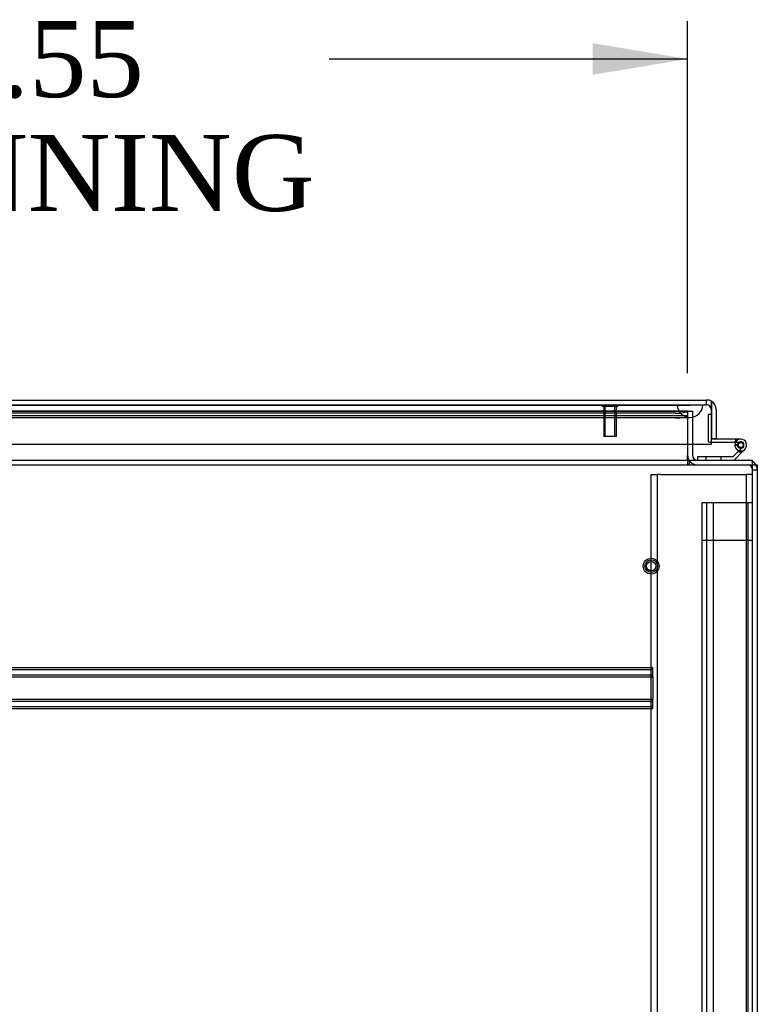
# Model space of a CAD drawing. Header units: inches. Extents: x 1 to 359, y -2 to 239.
# Tile 22 of 67: x 125 to 139, y 22 to 41. Entities that reach past the tile are written whole.
import ezdxf
from ezdxf.enums import TextEntityAlignment as Align
from ezdxf.lldxf.tags import DXFTag

# ---------------------------------------------------------------- set-up
doc = ezdxf.new("R2010")
doc.units = ezdxf.units.IN
doc.header["$MEASUREMENT"] = 0
for name, color, linetype in [('COM50677-1', 7, 'Continuous'), ('COM53964-2', 7, 'Continuous'), ('COM54746-60', 7, 'Continuous'), ('COM70216', 7, 'Continuous'), ('COM70220', 7, 'Continuous'), ('COM71196-7', 7, 'Continuous'), ('COM71298-7', 7, 'Continuous'), ('COM71299-7', 7, 'Continuous'), ('COM71301-7', 7, 'Continuous'), ('Default', 7, 'Continuous'), ('STD26258', 7, 'Continuous')]:
    doc.layers.add(name, color=color, linetype=linetype)
doc.styles.add('SEACAD_Times_New_Roman', font='times.ttf')
tags = doc.linetypes.add('HIDDEN2', pattern=[0.1875, 0.125, -0.0625]).pattern_tags.tags
tags[6:7] = [DXFTag(74, 4), DXFTag(75, 0), DXFTag(340, '0'), DXFTag(46, 0.0), DXFTag(50, 0.0), DXFTag(44, 0.0), DXFTag(45, 0.0)]
tags[4:5] = [DXFTag(74, 4), DXFTag(75, 0), DXFTag(340, '0'), DXFTag(46, 0.0), DXFTag(50, 0.0), DXFTag(44, 0.0), DXFTag(45, 0.0)]
doc.dimstyles.new('HAMMOND_(STH_-_300x200)', dxfattribs={"dimtxt": 1.5, "dimasz": 1.875, "dimexe": 0.75, "dimexo": 0.75, "dimgap": 0.375, "dimtad": 0, "dimtih": 1, "dimtoh": 1, "dimzin": 0, "dimdsep": 46, "dimtxsty": 'SEACAD_Times_New_Roman', "dimblk1": '_SE_FILLED', "dimblk2": '_SE_FILLED', "dimsah": 1, "dimcen": 0.75, "dimadec": 0, "dimazin": 0, "dimtfac": 0.8, "dimtofl": 0, "dimtmove": 0, "dimatfit": 3, "dimfxl": 1, "dimtolj": 1, "dimtzin": 0, "dimarcsym": 0})

# ---------------------------------------------------------------- blocks, each defined once
blk = doc.blocks.new('SE2')
at = {"layer": 'COM50677-1', "color": 7, "linetype": 'HIDDEN2'}
for p, q in [((137.141, 32.22), (137.266, 32.22)), ((137.141, 8.72), (137.141, 32.22)), ((137.266, 8.72), (137.266, 32.22)), ((137.326, 32.22), (137.266, 32.22)), ((137.326, 32.22), (138.956, 32.22)), ((138.956, 32.22), (139.016, 32.22)), ((139.016, 32.22), (139.016, 8.72)), ((139.141, 32.22), (139.016, 32.22))]:
    blk.add_line(p, q, dxfattribs=at)
at = {"layer": 'COM53964-2', "color": 7, "linetype": 'HIDDEN2'}
for p, q in [((138.279, 31.66), (138.141, 31.66)), ((138.141, 31.66), (138.141, 9.285)), ((138.236, 31.66), (138.236, 9.285)), ((139.003, 31.66), (138.279, 31.66)), ((138.362, 31.66), (138.362, 9.285)), ((139.141, 31.66), (139.003, 31.66)), ((139.046, 31.66), (139.046, 9.285)), ((138.279, 30.912), (138.141, 30.912)), ((139.003, 30.912), (138.279, 30.912)), ((139.141, 30.912), (139.003, 30.912))]:
    blk.add_line(p, q, dxfattribs=at)
at = {"layer": 'COM54746-60', "color": 7, "linetype": 'HIDDEN2'}
for p, q in [((138.267, 33.404), (138.267, 32.88)), ((138.329, 33.404), (138.267, 33.404)), ((138.292, 32.855), (138.329, 32.855)), ((138.792, 32.8), (138.854, 32.8)), ((138.854, 32.805), (138.846, 32.805)), ((138.87, 32.855), (138.909, 32.855)), ((138.945, 32.758), (138.875, 32.688)), ((138.218, 32.564), (138.218, 32.502)), ((138.522, 32.502), (138.522, 32.564))]:
    blk.add_line(p, q, dxfattribs=at)
at = {"layer": 'COM54746-60', "color": 7, "linetype": 'Continuous'}
for p, q in [((138.329, 33.404), (138.329, 33.404)), ((138.329, 32.917), (138.329, 32.919)), ((138.909, 32.917), (138.329, 32.917)), ((138.329, 32.855), (138.87, 32.855)), ((138.846, 32.805), (138.792, 32.81)), ((138.846, 32.812), (138.846, 32.787)), ((138.875, 32.688), (138.861, 32.674)), ((138.921, 32.862), (138.896, 32.862)), ((138.896, 32.737), (138.921, 32.737)), ((138.944, 32.669), (138.988, 32.713)), ((138.971, 32.787), (138.971, 32.812)), ((138.057, 32.564), (138.057, 32.502)), ((138.751, 32.564), (138.057, 32.564)), ((138.861, 32.674), (138.751, 32.564)), ((138.776, 32.502), (138.944, 32.669))]:
    blk.add_line(p, q, dxfattribs=at)
at = {"layer": 'COM54746-60', "color": 7, "linetype": 'HIDDEN2'}
blk.add_circle((138.909, 32.8), 0.05, dxfattribs=at)
for centre, radius, start, end in [((138.292, 32.88), 0.025, 180, 270), ((138.909, 32.8), 0.135, 119.9264, 155.9579), ((138.909, 32.8), 0.117, 90, 151.9602), ((138.909, 32.8), 0.055, 174.7841, 90), ((138.909, 32.8), 0.055, 90, 174.7841)]:
    blk.add_arc(centre, radius, start, end, dxfattribs=at)
at = {"layer": 'COM54746-60', "color": 7, "linetype": 'Continuous'}
for centre, radius, start, end in [((138.909, 32.8), 0.117, 174.7841, 90), ((138.909, 32.8), 0.117, 151.9602, 174.7841), ((138.896, 32.812), 0.05, 90, 180), ((138.896, 32.787), 0.05, 180, 270), ((138.921, 32.812), 0.05, 0, 90), ((138.921, 32.787), 0.05, 270, 0), ((138.909, 32.8), 0.135, 248.9858, 284.9706)]:
    blk.add_arc(centre, radius, start, end, dxfattribs=at)
at = {"layer": 'COM70216', "color": 7, "linetype": 'HIDDEN2'}
for p, q in [((111.674, 28.407), (137.174, 28.407)), ((137.174, 28.364), (137.174, 28.407)), ((111.674, 28.367), (137.174, 28.367)), ((111.674, 28.259), (137.174, 28.259)), ((111.674, 28.219), (137.174, 28.219)), ((137.174, 28.262), (137.174, 28.364)), ((137.174, 28.219), (137.174, 28.262)), ((137.174, 28.219), (137.174, 27.782)), ((111.674, 27.782), (137.174, 27.782)), ((111.674, 27.742), (137.174, 27.742)), ((111.674, 27.634), (137.174, 27.634)), ((137.174, 27.739), (137.174, 27.782)), ((137.174, 27.637), (137.174, 27.739)), ((137.174, 27.594), (137.174, 27.637)), ((111.674, 27.594), (137.174, 27.594))]:
    blk.add_line(p, q, dxfattribs=at)
at = {"layer": 'COM70220', "color": 7, "linetype": 'HIDDEN2'}
for p, q in [((111.19, 33.593), (137.658, 33.593)), ((111.19, 33.592), (137.658, 33.592)), ((111.19, 33.59), (137.658, 33.59)), ((137.658, 33.593), (138.157, 33.593)), ((137.658, 33.592), (138.157, 33.592)), ((137.658, 33.59), (137.908, 33.59)), ((137.659, 33.593), (137.659, 33.592)), ((137.659, 33.592), (137.908, 33.59)), ((137.908, 33.59), (138.157, 33.592)), ((138.157, 33.592), (138.157, 33.593)), ((111.19, 33.344), (137.658, 33.344)), ((137.658, 33.344), (137.908, 33.344))]:
    blk.add_line(p, q, dxfattribs=at)
blk.add_arc((137.908, 33.594), 0.25, 180, 0, dxfattribs=at)
at = {"layer": 'COM71196-7', "color": 7, "linetype": 'Continuous'}
for p, q in [((110.614, 33.689), (138.234, 33.689)), ((138.329, 33.499), (138.329, 33.663)), ((138.329, 33.663), (138.329, 33.499)), ((138.329, 32.814), (138.329, 33.499)), ((138.329, 33.499), (138.329, 32.919)), ((138.424, 33.499), (138.424, 32.919)), ((138.424, 32.919), (138.329, 32.919)), ((110.519, 32.814), (138.329, 32.814))]:
    blk.add_line(p, q, dxfattribs=at)
at = {"layer": 'COM71196-7', "color": 7, "linetype": 'HIDDEN2'}
for p, q in [((138.234, 33.594), (138.234, 33.689)), ((110.614, 33.594), (138.234, 33.594))]:
    blk.add_line(p, q, dxfattribs=at)
at = {"layer": 'COM71196-7', "color": 7, "linetype": 'Continuous'}
for start, end in [(60, 90), (0, 60)]:
    blk.add_arc((138.234, 33.499), 0.19, start, end, dxfattribs=at)
at = {"layer": 'COM71196-7', "color": 7, "linetype": 'HIDDEN2'}
blk.add_arc((138.234, 33.499), 0.095, 0, 90, dxfattribs=at)
at = {"layer": 'COM71196-7', "color": 7, "linetype": 'Continuous'}
blk.add_ellipse((138.234, 33.499), major_axis=(0, -0.19), ratio=0.999171, start_param=2.617994, end_param=3.141593, dxfattribs=at)
at = {"layer": 'COM71196-7', "color": 7, "linetype": 'HIDDEN2'}
blk.add_ellipse((138.234, 33.499), major_axis=(0, -0.095), ratio=0.999171, start_param=1.570796, end_param=3.141593, dxfattribs=at)
at = {"layer": 'COM71298-7', "color": 7, "linetype": 'HIDDEN2'}
for p, q in [((137.861, 33.471), (110.823, 33.471)), ((137.861, 33.471), (137.86, 33.469)), ((137.861, 33.471), (137.861, 33.469)), ((137.861, 33.376), (110.823, 33.376)), ((137.611, 33.428), (111.073, 33.428)), ((137.611, 33.335), (111.073, 33.335))]:
    blk.add_line(p, q, dxfattribs=at)
for centre, major_axis, start_param, end_param in [((137.611, 33.472), (0.25, 0), 4.712389, 6.21308), ((137.611, 33.378), (-0.25, 0), 1.570796, 3.071487)]:
    blk.add_ellipse(centre, major_axis=major_axis, ratio=0.173648, start_param=start_param, end_param=end_param, dxfattribs=at)
at = {"layer": 'COM71299-7', "color": 7, "linetype": 'HIDDEN2'}
for p, q in [((110.823, 33.469), (137.861, 33.469)), ((137.861, 33.469), (137.861, 32.814)), ((137.861, 32.502), (137.861, 32.407)), ((137.891, 32.502), (137.891, 32.407)), ((79.271, 32.407), (139.141, 32.407))]:
    blk.add_line(p, q, dxfattribs=at)
at = {"layer": 'COM71299-7', "color": 7, "linetype": 'Continuous'}
for p, q in [((137.861, 32.814), (137.861, 32.597)), ((79.271, 32.502), (139.141, 32.502)), ((137.861, 32.502), (137.861, 32.597)), ((139.141, 32.312), (139.141, 32.502)), ((139.141, 8.537), (139.141, 32.312))]:
    blk.add_line(p, q, dxfattribs=at)
at = {"layer": 'COM71301-7', "color": 7, "linetype": 'HIDDEN2'}
for p, q in [((137.861, 33.469), (137.956, 33.469)), ((137.956, 33.469), (137.956, 32.814)), ((139.141, 32.312), (139.236, 32.312))]:
    blk.add_line(p, q, dxfattribs=at)
at = {"layer": 'COM71301-7', "color": 7, "linetype": 'Continuous'}
for p, q in [((137.956, 32.814), (137.956, 32.597)), ((139.141, 32.407), (139.236, 32.407)), ((139.236, 32.407), (139.236, 8.632))]:
    blk.add_line(p, q, dxfattribs=at)
for centre, radius, start, end in [((138.051, 32.597), 0.19, 180, 210), ((138.051, 32.597), 0.095, 180, 270), ((139.046, 32.312), 0.19, 30, 60)]:
    blk.add_arc(centre, radius, start, end, dxfattribs=at)
at = {"layer": 'COM71301-7', "color": 7, "linetype": 'HIDDEN2'}
for centre, radius, start, end in [((138.051, 32.597), 0.19, 210, 270), ((139.046, 32.312), 0.19, 60, 90), ((139.046, 32.312), 0.095, 0, 90), ((139.046, 32.312), 0.19, 0, 30)]:
    blk.add_arc(centre, radius, start, end, dxfattribs=at)
at = {"layer": 'STD26258', "color": 7, "linetype": 'HIDDEN2'}
for p, q in [((136.173, 33.594), (136.173, 33.562)), ((136.485, 33.562), (136.173, 33.562)), ((136.204, 33.562), (136.204, 32.969)), ((136.235, 32.969), (136.235, 33.562)), ((136.423, 32.969), (136.423, 33.562)), ((136.454, 32.969), (136.454, 33.562)), ((136.485, 33.562), (136.485, 33.594)), ((136.454, 32.969), (136.204, 32.969))]:
    blk.add_line(p, q, dxfattribs=at)
for radius in [0.156, 0.125, 0.0944]:
    blk.add_circle((137.141, 30.407), radius, dxfattribs=at)
blk = doc.blocks.new('DMBLK87')
at = {"layer": 'Default', "linetype": 'Continuous', "transparency": 16777216}
for points in [[(113.185, 40.738), (111.31, 40.425), (113.185, 40.113)], [(135.986, 40.738), (135.986, 40.113), (137.861, 40.425)]]:
    blk.add_hatch(color=7, dxfattribs=at).paths.add_polyline_path(points)
at = {"layer": 'Default', "color": 7, "linetype": 'Continuous', "transparency": 16777216}
for p, q in [((111.31, 34.034), (111.31, 41.175)), ((137.861, 34.219), (137.861, 41.175)), ((118.391, 40.425), (111.31, 40.425)), ((137.861, 40.425), (130.78, 40.425))]:
    blk.add_line(p, q, dxfattribs=at)
at = {"layer": 'Default', "color": 7, "linetype": 'Continuous', "transparency": 16777216, "style": 'SEACAD_Times_New_Roman'}
for s, p in [('26.55', (122.026, 41.175)), ('OPENNING', (118.916, 38.925))]:
    blk.add_text(s, height=1.5, dxfattribs=at).set_placement(p, align=Align.TOP_LEFT)
blk = doc.blocks.new('_SE_FILLED')
at = {"color": 0}
blk.add_line((0, 0), (-1, 0), dxfattribs=at)
blk.add_solid([(0, 0), (-1, -0.1665), (-1, 0.1665), (0, 0)], dxfattribs=at)

msp = doc.modelspace()

# ---------------------------------------------------------------- block references
at = {"layer": 'Default'}
msp.add_blockref('SE2', (0, 0), dxfattribs=at)

# ---------------------------------------------------------------- dimensions: what is measured, and where the dimension line sits
at = {"layer": 'Default', "color": 7, "linetype": 'Continuous'}
dim = msp.add_linear_dim(base=(111.31, 40.425), p1=(137.861, 33.469), p2=(111.31, 33.284), text='\\A1;<>\\POPENNING', dimstyle='HAMMOND_(STH_-_300x200)', dxfattribs=at)
dim.commit()
dim.dimension.update_dxf_attribs({"geometry": 'DMBLK87', "text_midpoint": (124.585, 40.425), "dimtype": 160})

doc.saveas('drawing.dxf')
